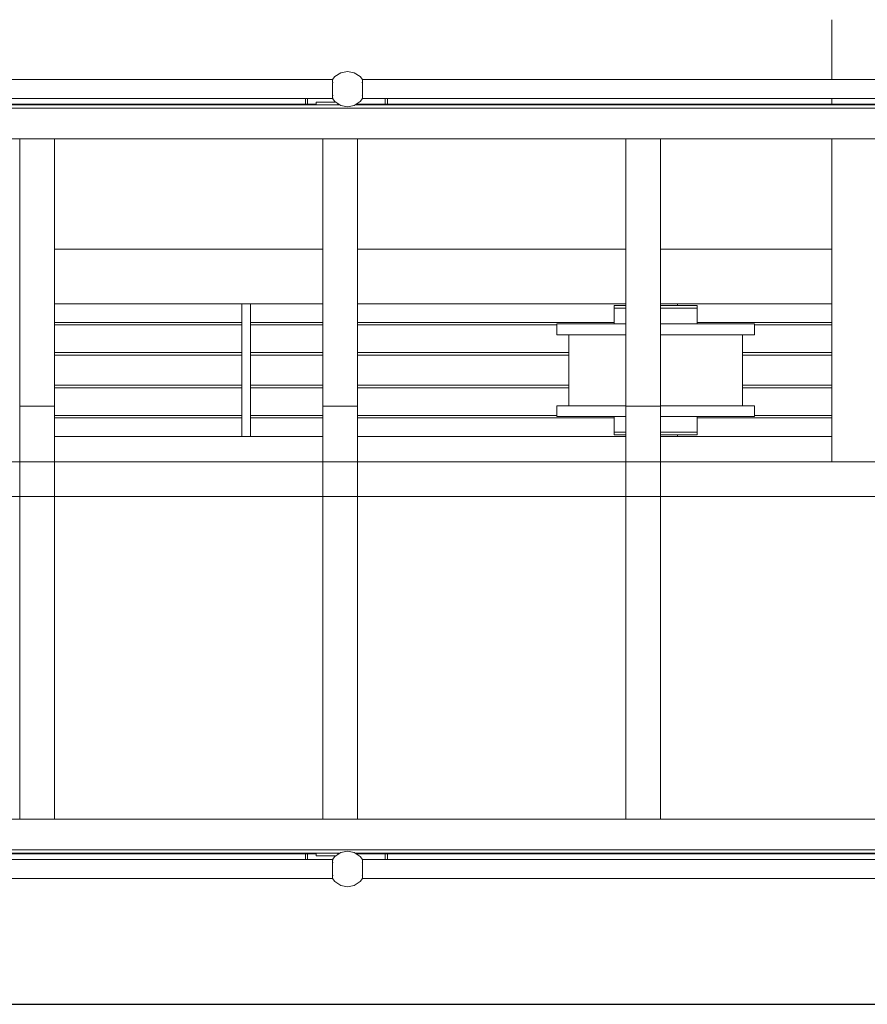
# Model space of a CAD drawing. Header units: millimetres. Extents: x 53056 to 116131, y -669674 to -625124.
# Tile 47 of 168: x 68408 to 69960, y -659743 to -657940. Entities that reach past the tile are written whole.
import ezdxf
from ezdxf.enums import TextEntityAlignment as Align

# ---------------------------------------------------------------- set-up
doc = ezdxf.new("R2010")
doc.units = ezdxf.units.MM
doc.header["$MEASUREMENT"] = 0
doc.linetypes.add('DGN Style 1', pattern=[536.199087, 0.892178, -535.306909])
doc.linetypes.add('DGN Style 2', pattern=[892.178182, 535.306909, -356.871273])
for name, color, linetype, lineweight in [('Main Cradle', 7, 'Continuous', 0), ('Main Cradle Rails', 7, 'Continuous', 0), ('Main Cradle Tower Platform', 7, 'Continuous', 0)]:
    doc.layers.add(name, color=color, linetype=linetype, lineweight=lineweight)
doc.styles.add('Style-ENGINEERING', font='ENGINEERING.shx')
doc.styles.add('Style-ENGINEERING_0', font='ENGINEERING.shx')
doc.dimstyles.new('MetricMM', dxfattribs={"dimtxt": 3, "dimasz": 3, "dimexe": 1.5, "dimexo": 1.5, "dimgap": 1.5, "dimtad": 1, "dimdec": 0, "dimzin": 7, "dimtxsty": 'Style-ENGINEERING_0', "dimcen": 0.09, "dimclrd": 1, "dimclre": 1, "dimclrt": 7, "dimadec": 0, "dimazin": 3, "dimtfac": 1, "dimtdec": 0, "dimtofl": 0, "dimtmove": 0, "dimatfit": 3, "dimfxl": 1, "dimtzin": 7, "dimlwd": -1, "dimlwe": 0, "dimarcsym": 0})

# ---------------------------------------------------------------- blocks, each defined once
blk = doc.blocks.new('*D66')
at = {"color": 1, "linetype": 'Continuous', "lineweight": 0, "transparency": 16777216}
for p, q in [((-28071.5, -15188.9), (-28071.5, -16091)), ((13883.3, -15188.9), (13883.3, -16091))]:
    blk.add_line(p, q, dxfattribs=at)
at = {"color": 1, "linetype": 'Continuous', "transparency": 16777216}
blk.add_line((-28071.5, -16034.7), (13883.3, -16034.7), dxfattribs=at)
at = {"color": 1, "linetype": 'Continuous', "lineweight": 0, "transparency": 16777216}
blk.add_solid([(-27884, -16081.6), (-28071.5, -16034.7), (-27884, -15987.9)], dxfattribs=at)
at = {"color": 1, "linetype": 'Continuous', "lineweight": 0, "transparency": 16777216, "extrusion": (0, 0, -1)}
blk.add_solid([(-13695.8, -15987.9), (-13883.3, -16034.7), (-13695.8, -16081.6)], dxfattribs=at)
at = {"layer": 'Defpoints', "color": 7, "linetype": 'DGN Style 2', "lineweight": 0, "transparency": 16777216}
for p in [(-28071.5, -15095.2), (13883.3, -15095.2), (-7094.1, -16034.7), (13883.3, -16034.7)]:
    blk.add_point(p, dxfattribs=at)
at = {"color": 7, "linetype": 'Continuous', "lineweight": 0, "transparency": 16777216, "style": 'Style-ENGINEERING'}
blk.add_text('41 955', height=187.5, dxfattribs=at).set_placement((-7553.2, -15847.2), align=Align.MIDDLE_LEFT)
blk = doc.blocks.new('*U63')
at = {"color": 1, "linetype": 'Continuous'}
dim = blk.add_linear_dim(base=(13883.3, -16034.7), p1=(-28071.5, -15095.2), p2=(13883.3, -15095.2), text='\\FSTANDARD;<>', dimstyle='MetricMM', override={"dimtxt": 187.5, "dimasz": 187.5, "dimexe": 56.25, "dimexo": 93.75, "dimgap": 93.75}, dxfattribs=at)
dim.commit()
dim.dimension.update_dxf_attribs({"geometry": '*D66', "text_midpoint": (-7094.1, -16034.7)})
blk = doc.blocks.new('*U58')
at = {"color": 1, "linetype": 'Continuous'}
blk.add_blockref('*U63', (0, 0), dxfattribs=at)
blk = doc.blocks.new('*U55')
at = {"layer": 'Main Cradle', "color": 7, "linetype": 'Continuous', "lineweight": 0}
for p, q in [((-14698.7, -10540.4), (-14698.7, -10650)), ((-14698.7, -10685), (-14698.7, -10695)), ((-14698.7, -10758.5), (-14698.7, -11349.7)), ((-15630.8, -10960.7), (-16122.3, -10960.7)), ((-15075.8, -10960.7), (-15567.3, -10960.7)), ((-14698.7, -10960.7), (-15012.3, -10960.7)), ((-16122.3, -11060.7), (-15779.3, -11060.7)), ((-15763.3, -11060.7), (-15630.8, -11060.7)), ((-15567.3, -11060.7), (-15075.8, -11060.7)), ((-15012.3, -11060.7), (-14698.7, -11060.7)), ((-15012.3, -11068.7), (-14992.1, -11068.7)), ((-14981.3, -11060.7), (-14981.3, -11063.7)), ((-14967.4, -11063.7), (-14950.9, -11063.7)), ((-14950.9, -11063.7), (-14945.1, -11063.7)), ((-15075.8, -11097.2), (-15090.6, -11097.2)), ((-14951.9, -11097.2), (-15012.3, -11097.2)), ((-15180.3, -11247.2), (-15180.3, -11117.2)), ((-15075.8, -11117.2), (-15082.1, -11117.2)), ((-14862.3, -11117.2), (-14862.3, -11247.2)), ((-14840.1, -11117.2), (-14853.8, -11117.2)), ((-14960.4, -11247.2), (-15012.3, -11247.2)), ((-14951.9, -11247.2), (-14960.4, -11247.2)), ((-14950.9, -11267.2), (-14945.1, -11267.2)), ((-14840.1, -11267.2), (-14853.8, -11267.2)), ((-14984.3, -11300.7), (-14981.3, -11300.7)), ((-14981.3, -11300.7), (-14981.3, -11303.7)), ((-14967.4, -11295.7), (-14950.9, -11295.7)), ((-14950.9, -11295.7), (-14945.1, -11295.7)), ((-16122.3, -11303.7), (-15779.3, -11303.7)), ((-15763.3, -11303.7), (-15630.8, -11303.7)), ((-15567.3, -11303.7), (-15075.8, -11303.7)), ((-15012.3, -11303.7), (-14698.7, -11303.7))]:
    blk.add_line(p, q, dxfattribs=at)
at = {"layer": 'Main Cradle', "color": 7, "linetype": 'Continuous', "lineweight": 0, "flags": 128}
for points in [[(-15779.3, -11060.7), (-15763.3, -11060.7), (-15763.3, -11303.7), (-15779.3, -11303.7), (-15779.3, -11060.7)], [(-15097.5, -11063.7), (-15097.5, -11063.7), (-15097.5, -11068.7), (-15097.5, -11068.7)], [(-15097.5, -11063.7), (-15091.7, -11063.7), (-15075.8, -11063.7)], [(-15097.5, -11068.7), (-15097.5, -11068.7), (-15097.5, -11097.2)], [(-15097.5, -11068.7), (-15091.7, -11068.7), (-15075.8, -11068.7)], [(-15091.7, -11068.7), (-15091.7, -11068.7), (-15075.8, -11068.7)], [(-15012.3, -11063.7), (-14992.1, -11063.7), (-14967.4, -11063.7)], [(-14992.1, -11068.7), (-14992.1, -11068.7), (-14967.4, -11068.7)], [(-14967.4, -11068.7), (-14967.4, -11068.7), (-14950.9, -11068.7), (-14945.1, -11068.7), (-14945.1, -11063.7)], [(-14945.1, -11097.2), (-14945.1, -11068.7), (-14945.1, -11068.7)], [(-15082.1, -11117.2), (-15090.6, -11117.2), (-15149.4, -11117.2), (-15188.7, -11117.2), (-15202.5, -11117.2), (-15202.5, -11097.2), (-15202.5, -11097.2)], [(-15090.6, -11097.2), (-15090.6, -11097.2), (-15149.4, -11097.2), (-15188.7, -11097.2), (-15202.5, -11097.2)], [(-14840.1, -11097.2), (-14853.8, -11097.2), (-14893.1, -11097.2), (-14951.9, -11097.2)], [(-14840.1, -11097.2), (-14840.1, -11097.2), (-14840.1, -11117.2)], [(-14853.8, -11117.2), (-14893.1, -11117.2), (-14951.9, -11117.2), (-15012.3, -11117.2)], [(-15075.8, -11267.2), (-15090.6, -11267.2), (-15149.4, -11267.2), (-15188.7, -11267.2), (-15202.5, -11267.2), (-15202.5, -11247.2), (-15202.5, -11247.2)], [(-15075.8, -11247.2), (-15090.6, -11247.2), (-15149.4, -11247.2), (-15188.7, -11247.2), (-15202.5, -11247.2)], [(-14840.1, -11247.2), (-14853.8, -11247.2), (-14893.1, -11247.2), (-14951.9, -11247.2)], [(-14840.1, -11247.2), (-14840.1, -11247.2), (-14840.1, -11267.2)], [(-15097.5, -11267.2), (-15097.5, -11295.7), (-15091.7, -11295.7), (-15075.8, -11295.7)], [(-15091.7, -11267.2), (-15091.7, -11267.2), (-15092.4, -11267.2), (-15097.5, -11267.2), (-15097.5, -11267.2)], [(-14853.8, -11267.2), (-14893.1, -11267.2), (-14951.9, -11267.2), (-15012.3, -11267.2)], [(-14945.1, -11295.7), (-14945.1, -11295.7), (-14945.1, -11267.2)], [(-15097.5, -11295.7), (-15097.5, -11295.7), (-15097.5, -11300.7), (-15091.7, -11300.7), (-15075.8, -11300.7)], [(-15091.7, -11295.7), (-15091.7, -11295.7), (-15075.8, -11295.7)], [(-15012.3, -11300.7), (-14992.1, -11300.7), (-14967.4, -11300.7), (-14950.9, -11300.7), (-14945.1, -11300.7), (-14945.1, -11295.7)], [(-15012.3, -11295.7), (-14992.1, -11295.7), (-14967.4, -11295.7)], [(-14992.1, -11300.7), (-14992.7, -11300.7), (-14992.9, -11300.7), (-14993, -11300.7)], [(-14984.3, -11300.7), (-14985.9, -11300.7), (-14992.1, -11300.7)]]:
    blk.add_lwpolyline(points, dxfattribs=at)
at = {"layer": 'Main Cradle Rails', "color": 7, "linetype": 'Continuous', "lineweight": 0}
for p, q in [((-16122.3, -11094.7), (-15779.3, -11094.7)), ((-16122.3, -11099.3), (-15779.3, -11099.3)), ((-15763.3, -11094.7), (-15630.8, -11094.7)), ((-15763.3, -11099.3), (-15630.8, -11099.3)), ((-15567.3, -11094.7), (-15097.5, -11094.7)), ((-15567.3, -11099.3), (-15202.5, -11099.3)), ((-14945.1, -11094.7), (-14698.7, -11094.7)), ((-14840.1, -11099.3), (-14698.7, -11099.3)), ((-16122.3, -11149.7), (-15779.3, -11149.7)), ((-16122.3, -11154.7), (-15779.3, -11154.7)), ((-15763.3, -11149.7), (-15630.8, -11149.7)), ((-15763.3, -11154.7), (-15630.8, -11154.7)), ((-15567.3, -11149.7), (-15180.3, -11149.7)), ((-15567.3, -11154.7), (-15180.3, -11154.7)), ((-14862.3, -11149.7), (-14698.7, -11149.7)), ((-14862.3, -11154.7), (-14698.7, -11154.7)), ((-16122.3, -11209.7), (-15779.3, -11209.7)), ((-15763.3, -11209.7), (-15630.8, -11209.7)), ((-15567.3, -11209.7), (-15180.3, -11209.7)), ((-14862.3, -11209.7), (-14698.7, -11209.7)), ((-16122.3, -11214.7), (-15779.3, -11214.7)), ((-15763.3, -11214.7), (-15630.8, -11214.7)), ((-15567.3, -11214.7), (-15180.3, -11214.7)), ((-14862.3, -11214.7), (-14698.7, -11214.7)), ((-16122.3, -11265.1), (-15779.3, -11265.1)), ((-15763.3, -11265.1), (-15630.8, -11265.1)), ((-15567.3, -11265.1), (-15202.5, -11265.1)), ((-14840.1, -11265.1), (-14698.7, -11265.1)), ((-16122.3, -11269.7), (-15779.3, -11269.7)), ((-15763.3, -11269.7), (-15630.8, -11269.7)), ((-15567.3, -11269.7), (-15097.5, -11269.7)), ((-14945.1, -11269.7), (-14698.7, -11269.7))]:
    blk.add_line(p, q, dxfattribs=at)
at = {"layer": 'Main Cradle Tower Platform', "color": 7, "linetype": 'Continuous', "lineweight": 0}
for p, q in [((-16968.9, -10650), (-15612.8, -10650)), ((-15612.8, -10650), (-15612.8, -10651)), ((-15558.3, -10651.3), (-15558.3, -10651)), ((-15558.2, -10650), (-14202.1, -10650)), ((-15612.8, -10659.3), (-15612.8, -10660.8)), ((-15612.8, -10667.5), (-15612.8, -10672.4)), ((-15558.2, -10660.8), (-15558.2, -10659.3)), ((-15558.2, -10667.5), (-15558.2, -10665.7)), ((-15612.8, -10685), (-16968.9, -10685)), ((-15662.5, -10695), (-15662.5, -10685)), ((-15658.5, -10695), (-15658.5, -10685)), ((-15612.8, -10674.2), (-15612.8, -10678.3)), ((-15612.7, -10683.6), (-15612.7, -10684.6)), ((-15558.2, -10678.4), (-15558.2, -10674.2)), ((-15558.2, -10678.8), (-15558.2, -10678.4)), ((-15558.2, -10685), (-15558.2, -10684.6)), ((-14202.1, -10685), (-15558.2, -10685)), ((-15516.5, -10685), (-15516.5, -10695)), ((-15512.5, -10695), (-15512.5, -10685)), ((-13952.3, -10702.5), (-20040.2, -10702.5)), ((-16982.3, -10696.5), (-15599.5, -10696.5)), ((-16980, -10695), (-15643, -10695)), ((-15643, -10691.5), (-15643, -10696.5)), ((-15643, -10691.5), (-15608, -10691.5)), ((-15608, -10691.5), (-15608, -10690.8)), ((-15603, -10696.5), (-15603, -10694.1)), ((-15603, -10695), (-15601.7, -10695)), ((-15571.5, -10696.5), (-14188.8, -10696.5)), ((-15569.3, -10695), (-14232.3, -10695)), ((-16185.8, -10758.5), (-16677.3, -10758.5)), ((-16185.8, -10758.5), (-16185.8, -11248.2)), ((-16185.8, -10758.5), (-16122.3, -10758.5)), ((-16122.3, -10758.5), (-16122.3, -11248.2)), ((-15630.8, -10758.5), (-16122.3, -10758.5)), ((-15630.8, -10758.5), (-15630.8, -11248.2)), ((-15630.8, -10758.5), (-15567.3, -10758.5)), ((-15567.3, -10758.5), (-15567.3, -11248.2)), ((-15075.8, -10758.5), (-15567.3, -10758.5)), ((-15075.8, -10758.5), (-15075.8, -11248.2)), ((-15075.8, -10758.5), (-15012.3, -10758.5)), ((-15012.3, -10758.5), (-15012.3, -11248.2)), ((-14520.8, -10758.5), (-15012.3, -10758.5)), ((-16185.8, -11248.2), (-16122.3, -11248.2)), ((-16185.8, -11248.2), (-16185.8, -12004.5)), ((-16122.3, -12004.5), (-16122.3, -11248.2)), ((-15630.8, -11248.2), (-15567.3, -11248.2)), ((-15630.8, -11248.2), (-15630.8, -12004.5)), ((-15567.3, -12004.5), (-15567.3, -11248.2)), ((-15075.8, -11248.2), (-15012.3, -11248.2)), ((-15075.8, -11248.2), (-15075.8, -12004.5)), ((-15012.3, -12004.5), (-15012.3, -11248.2)), ((-13965.8, -11349.7), (-20026.7, -11349.7)), ((-16185.8, -11349.7), (-16185.8, -11349.7)), ((-15630.8, -11349.7), (-15630.8, -11349.7)), ((-15075.8, -11349.7), (-15075.8, -11349.7)), ((-20026.7, -11413.2), (-13965.8, -11413.2)), ((-16596.3, -12004.5), (-16185.8, -12004.5)), ((-16185.8, -12004.5), (-16122.3, -12004.5)), ((-16185.8, -12004.5), (-16185.8, -12004.5)), ((-16122.3, -12004.5), (-15630.8, -12004.5)), ((-15630.8, -12004.5), (-15567.3, -12004.5)), ((-15630.8, -12004.5), (-15630.8, -12004.5)), ((-15567.3, -12004.5), (-15075.8, -12004.5)), ((-15075.8, -12004.5), (-15012.3, -12004.5)), ((-15075.8, -12004.5), (-15075.8, -12004.5)), ((-15012.3, -12004.5), (-14520.8, -12004.5)), ((-15012.3, -12004.5), (-15012.3, -12004.5)), ((-13952.3, -12060.5), (-20040.2, -12060.5)), ((-16982.3, -12066.5), (-15599.5, -12066.5)), ((-15643, -12068), (-16980, -12068)), ((-16968.9, -12078), (-15612.8, -12078)), ((-15662.5, -12068), (-15662.5, -12078)), ((-15658.5, -12068), (-15658.5, -12078)), ((-15643, -12071.5), (-15643, -12066.5)), ((-15643, -12071.5), (-15608, -12071.5)), ((-15608, -12071.5), (-15608, -12072.2)), ((-15603, -12066.5), (-15603, -12068.8)), ((-15601.7, -12068), (-15603, -12068)), ((-15571.5, -12066.5), (-14188.8, -12066.5)), ((-14232.3, -12068), (-15569.3, -12068)), ((-15558.2, -12078), (-14202.1, -12078)), ((-15516.5, -12078), (-15516.5, -12068)), ((-15512.5, -12068), (-15512.5, -12078)), ((-15612.8, -12113), (-16968.9, -12113)), ((-15558.2, -12101.5), (-15558.2, -12102.1)), ((-14202.1, -12113), (-15558.2, -12113))]:
    blk.add_line(p, q, dxfattribs=at)
at = {"layer": 'Main Cradle Tower Platform', "color": 7, "linetype": 'Continuous', "lineweight": 0, "flags": 128}
for points in [[(-15558.2, -10650), (-15562.5, -10644.5), (-15573.1, -10637.5), (-15585.5, -10635), (-15597.9, -10637.5), (-15608.5, -10644.5), (-15612.8, -10650)], [(-15612.8, -10651), (-15612.8, -10651.2), (-15612.8, -10651.3)], [(-15612.8, -10651.3), (-15612.8, -10651.4), (-15612.8, -10654.1)], [(-15612.8, -10654.1), (-15612.8, -10654.9), (-15612.6, -10655.1)], [(-15558.4, -10655.1), (-15558.2, -10654.9), (-15558.2, -10654.1)], [(-15558.3, -10651), (-15558.3, -10650.1), (-15558.2, -10650)], [(-15558.2, -10654.1), (-15558.2, -10651.4), (-15558.3, -10651.3)], [(-15612.6, -10655.1), (-15612.6, -10655.2), (-15612.7, -10655.8), (-15612.8, -10656.2), (-15612.8, -10656.2), (-15612.8, -10659.3)], [(-15612.8, -10660.8), (-15612.8, -10660.8), (-15612.8, -10665.7)], [(-15612.8, -10665.7), (-15612.8, -10667), (-15612.8, -10667.5)], [(-15612.8, -10672.4), (-15612.8, -10673.5), (-15612.8, -10674.1), (-15612.8, -10674.2)], [(-15558.2, -10659.3), (-15558.2, -10656.2), (-15558.2, -10656.2), (-15558.3, -10655.8), (-15558.4, -10655.2), (-15558.4, -10655.1)], [(-15558.2, -10665.7), (-15558.2, -10661.5), (-15558.2, -10660.8), (-15558.2, -10660.8)], [(-15558.2, -10672.4), (-15558.2, -10668), (-15558.2, -10667.5)], [(-15558.2, -10674.2), (-15558.2, -10674.1), (-15558.2, -10672.4)], [(-15612.8, -10678.3), (-15612.8, -10678.8), (-15612.8, -10678.8), (-15612.7, -10679.2), (-15612.6, -10679.8), (-15612.6, -10679.9)], [(-15612.6, -10679.9), (-15612.8, -10680.1), (-15612.8, -10682.6)], [(-15612.8, -10682.6), (-15612.8, -10683.5), (-15612.7, -10683.6)], [(-15612.7, -10684.6), (-15612.7, -10684.8), (-15612.8, -10685)], [(-15558.2, -10685), (-15562.5, -10690.5), (-15573.1, -10697.5), (-15585.5, -10700), (-15597.9, -10697.5), (-15608.5, -10690.5), (-15612.8, -10685)], [(-15558.4, -10679.9), (-15558.4, -10679.8), (-15558.3, -10679.2)], [(-15558.2, -10682.7), (-15558.2, -10680.1), (-15558.4, -10679.9)], [(-15558.3, -10679.2), (-15558.2, -10678.8), (-15558.2, -10678.8)], [(-15558.3, -10683.6), (-15558.2, -10683.5), (-15558.2, -10682.7)], [(-15558.2, -10684.6), (-15558.2, -10683.8), (-15558.3, -10683.6)], [(-15612.8, -12078), (-15608.5, -12072.5), (-15597.9, -12065.5), (-15585.5, -12063), (-15573.1, -12065.5), (-15562.5, -12072.5), (-15558.2, -12078)], [(-15612.8, -12084.2), (-15612.8, -12084.2), (-15612.7, -12083.8), (-15612.6, -12083.2), (-15612.6, -12083.1), (-15612.8, -12082.9), (-15612.8, -12080.3), (-15612.8, -12079.4), (-15612.7, -12079.3), (-15612.7, -12078.3), (-15612.7, -12078.1), (-15612.8, -12078), (-15612.8, -12078)], [(-15558.2, -12078), (-15558.2, -12078), (-15558.2, -12078.3), (-15558.2, -12079.2), (-15558.3, -12079.3), (-15558.2, -12079.4), (-15558.2, -12080.3), (-15558.2, -12082.9), (-15558.4, -12083.1), (-15558.4, -12083.2), (-15558.3, -12083.8), (-15558.2, -12084.2), (-15558.2, -12084.2), (-15558.2, -12084.6), (-15558.2, -12088.8), (-15558.2, -12088.8), (-15558.2, -12090.5), (-15558.2, -12095), (-15558.2, -12095.5)], [(-15612.8, -12089.5), (-15612.8, -12088.8), (-15612.8, -12088.8), (-15612.8, -12084.6), (-15612.8, -12084.2)], [(-15612.8, -12095.5), (-15612.8, -12090.6), (-15612.8, -12089.5)], [(-15612.8, -12106.8), (-15612.8, -12106.8), (-15612.8, -12103.7), (-15612.8, -12102.2), (-15612.8, -12102.1), (-15612.8, -12097.3), (-15612.8, -12096), (-15612.8, -12095.5)], [(-15558.2, -12095.5), (-15558.2, -12097.2), (-15558.2, -12101.5)], [(-15612.8, -12111.5), (-15612.8, -12108.9), (-15612.8, -12108.1), (-15612.6, -12107.9), (-15612.6, -12107.8), (-15612.7, -12107.2), (-15612.8, -12106.8)], [(-15612.8, -12113), (-15612.8, -12113), (-15612.8, -12112), (-15612.8, -12111.8), (-15612.8, -12111.6), (-15612.8, -12111.5)], [(-15612.8, -12113), (-15608.5, -12118.5), (-15597.9, -12125.5), (-15585.5, -12128), (-15573.1, -12125.5), (-15562.5, -12118.5), (-15558.2, -12113)], [(-15558.2, -12102.1), (-15558.2, -12102.2), (-15558.2, -12103.6), (-15558.2, -12106.8), (-15558.2, -12106.8), (-15558.3, -12107.2), (-15558.4, -12107.8)], [(-15558.4, -12107.8), (-15558.4, -12107.9), (-15558.2, -12108.1), (-15558.2, -12108.8), (-15558.2, -12111.5), (-15558.3, -12111.6), (-15558.3, -12112), (-15558.3, -12112.8)], [(-15558.3, -12112.8), (-15558.2, -12113), (-15558.2, -12113)]]:
    blk.add_lwpolyline(points, dxfattribs=at)
at = {"color": 1, "linetype": 'Continuous'}
blk.add_blockref('*U58', (1122.8, 3691.5), dxfattribs=at)

msp = doc.modelspace()

# ---------------------------------------------------------------- block references
at = {"color": 7, "linetype": 'DGN Style 1', "lineweight": 0}
msp.add_blockref('*U55', (84593.95, -647399.35), dxfattribs=at)

doc.saveas('drawing.dxf')
